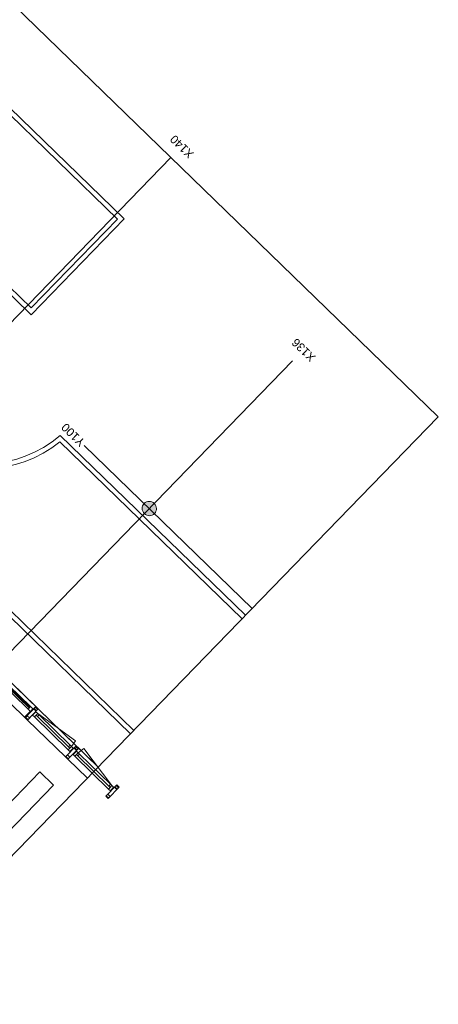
# Model space of a CAD drawing. Header units: millimetres. Extents: x 1395914 to 1460038, y 2368732 to 2439619.
# Tile 38 of 40: x 1451263 to 1460038, y 2393564 to 2414212. Entities that reach past the tile are written whole.
import ezdxf

# ---------------------------------------------------------------- set-up
doc = ezdxf.new("R2010")
doc.units = ezdxf.units.MM
doc.header["$MEASUREMENT"] = 0
for name, color, linetype, lineweight in [('20_Bygning generelt', 7, 'Continuous', 0), ('23_Yttervegg', 7, 'Continuous', 0), ('271_Fastinventar', 7, 'Continuous', 0), ('822_Akselinjer', 7, 'Continuous', 0)]:
    doc.layers.add(name, color=color, linetype=linetype, lineweight=lineweight)
doc.layers.add('A852-TYNN', color=7, linetype='Continuous', lineweight=5, plot=False)
doc.styles.add('Arial_27', font='arial.ttf', dxfattribs={"height": 175})

# ---------------------------------------------------------------- blocks, each defined once
blk = doc.blocks.new('Åpningsvindu - 11x15M-V35-PLOT VIEW 001-01 01')
for p, q in [((-537, 63), (-512, 208)), ((-512, 208), (453, 63)), ((-537, 63), (-587, 63)), ((-587, 63), (-587, -37)), ((-497, 63), (-537, 63)), ((-537, 63), (-537, 13)), ((-537, -37), (-537, 63)), ((-537, 13), (-497, 13)), ((-497, 13), (-497, 63)), ((-497, 63), (413, 63)), ((413, 13), (-497, 13)), ((453, 63), (413, 63)), ((413, 63), (413, 13)), ((413, 13), (453, 13)), ((453, 13), (453, 63)), ((503, 63), (453, 63)), ((453, 63), (453, -37)), ((503, -37), (503, 63)), ((-587, -37), (-537, -37)), ((453, -37), (-537, -37)), ((453, -37), (503, -37))]:
    blk.add_line(p, q)
blk = doc.blocks.new('Åpningsvindu - 11x15M-V38-PLOT VIEW 001-01 01')
for p, q in [((-587, 36), (-537, 36)), ((-587, -64), (-587, 36)), ((-537, 36), (-537, -64)), ((453, 36), (-537, 36)), ((453, 36), (503, 36)), ((453, -64), (453, 36)), ((503, 36), (503, -64)), ((-537, -64), (-587, -64)), ((-537, -14), (-497, -14)), ((-537, -64), (-537, -14)), ((-537, -64), (-512, -208)), ((-497, -64), (-537, -64)), ((-512, -208), (453, -64)), ((-497, -14), (-497, -64)), ((413, -14), (-497, -14)), ((-497, -64), (413, -64)), ((413, -14), (453, -14)), ((413, -64), (413, -14)), ((453, -64), (413, -64)), ((453, -14), (453, -64)), ((503, -64), (453, -64))]:
    blk.add_line(p, q)
blk = doc.blocks.new('Fastvindu - 11x15M-V39-PLOT VIEW 001-01 01')
for p, q in [((-517, 63), (-587, 63)), ((-587, 63), (-587, -7)), ((-517, -7), (-517, 63)), ((-517, 63), (433, 63)), ((433, 43), (-517, 43)), ((-517, 43), (-517, 23)), ((-517, 23), (433, 23)), ((503, 63), (433, 63)), ((433, 63), (433, -7)), ((433, 23), (433, 43)), ((503, -7), (503, 63)), ((-582, -7), (-597, -7)), ((-596, -184), (-582, -184)), ((-587, -7), (-517, -7)), ((-582, -184), (-582, -7)), ((498, -184), (-582, -184)), ((433, -7), (-517, -7)), ((433, -7), (503, -7)), ((513, -7), (498, -7)), ((498, -7), (498, -184)), ((498, -184), (513, -184))]:
    blk.add_line(p, q)
blk = doc.blocks.new('D300 - D300-787131-PLOT VIEW 001-01 01')
at = {"extrusion": (0, 0, -1)}
blk.add_hatch(color=256, dxfattribs=at).paths.add_polyline_path([(21, -148), (62, -136), (98, -113), (126, -81), (144, -42), (150, 0), (144, 42), (126, 81), (98, 113), (62, 136), (21, 148), (-21, 148), (-62, 136), (-98, 113), (-126, 81), (-144, 42), (-150, 0), (-144, -42), (-126, -81), (-98, -113), (-62, -136), (-21, -148)])
for start, end in [(0, 180), (180, 360)]:
    blk.add_arc((0, 0), 150, start, end)

msp = doc.modelspace()

# ---------------------------------------------------------------- linework, layer by layer
at = {"layer": '20_Bygning generelt'}
for p, q in [((1440290, 2422811), (1453456, 2410034)), ((1440292, 2422669), (1453315, 2410032)), ((1451506, 2408025), (1438340, 2420801)), ((1451504, 2408167), (1438482, 2420804)), ((1453315, 2410032), (1451504, 2408167)), ((1453456, 2410034), (1451506, 2408025)), ((1452108, 2405360), (1455929, 2401651)), ((1455999, 2401723), (1452113, 2405494)), ((1448123, 2404539), (1453586, 2399237)), ((1448264, 2404541), (1453656, 2399309))]:
    msp.add_line(p, q, dxfattribs=at)
for radius, start, end in [(2400, 230.4965, 311.0799), (2500, 232.6137, 308.968)]:
    msp.add_arc((1450535, 2407303), radius, start, end, dxfattribs=at)
at = {"layer": '23_Yttervegg'}
for p, q in [((1450806, 2400582), (1451603, 2399809)), ((1451603, 2399809), (1451375, 2399574)), ((1451425, 2399526), (1451653, 2399760)), ((1451606, 2399712), (1451556, 2399761)), ((1451615, 2399721), (1451564, 2399770)), ((1451640, 2399747), (1451589, 2399795)), ((1451653, 2399760), (1451603, 2399809)), ((1451653, 2399760), (1452449, 2398987)), ((1451375, 2399574), (1451425, 2399526)), ((1451434, 2399534), (1451383, 2399583)), ((1451467, 2399569), (1451417, 2399617)), ((1452222, 2398753), (1451425, 2399526)), ((1452449, 2398987), (1452222, 2398753)), ((1452272, 2398704), (1452500, 2398939)), ((1452453, 2398890), (1452403, 2398939)), ((1452461, 2398899), (1452411, 2398948)), ((1452486, 2398925), (1452436, 2398974)), ((1452500, 2398939), (1452449, 2398987)), ((1452500, 2398939), (1452910, 2398540)), ((1452222, 2398753), (1452272, 2398704)), ((1452280, 2398712), (1452230, 2398761)), ((1452314, 2398747), (1452264, 2398796)), ((1452682, 2398306), (1452272, 2398704)), ((1453296, 2398166), (1453069, 2397931)), ((1453119, 2397882), (1453347, 2398117)), ((1453300, 2398069), (1453250, 2398117)), ((1453308, 2398077), (1453258, 2398126)), ((1453333, 2398103), (1453283, 2398152)), ((1453347, 2398117), (1453296, 2398166)), ((1453069, 2397931), (1453119, 2397882)), ((1453127, 2397891), (1453077, 2397939)), ((1453161, 2397925), (1453110, 2397974))]:
    msp.add_line(p, q, dxfattribs=at)
at = {"layer": '271_Fastinventar'}
for p, q in [((1450014, 2396715), (1451685, 2398437)), ((1451685, 2398437), (1451973, 2398158)), ((1451973, 2398158), (1450301, 2396436))]:
    msp.add_line(p, q, dxfattribs=at)
at = {"layer": '822_Akselinjer'}
for p, q in [((1454433, 2411320), (1426666, 2382706)), ((1456984, 2407056), (1430110, 2379363)), ((1452616, 2405285), (1456138, 2401867))]:
    msp.add_line(p, q, dxfattribs=at)
at = {"layer": 'A852-TYNN'}
msp.add_lwpolyline([(1401563, 2404179), (1430825, 2375782), (1460038, 2405885), (1430776, 2434282)], close=True, dxfattribs=at)
msp.add_lwpolyline([(1426998, 2430388), (1429986, 2427488), (1431135, 2428672), (1431366, 2428447), (1424334, 2421200), (1430766, 2414959), (1437798, 2422205), (1438030, 2421980), (1436861, 2420776), (1447142, 2410800), (1447162, 2410820), (1450783, 2407307), (1447433, 2403855), (1452910, 2398540)], dxfattribs=at)

# ---------------------------------------------------------------- block references
at = {"layer": '20_Bygning generelt', "rotation": 135.8600616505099}
msp.add_blockref('D300 - D300-787131-PLOT VIEW 001-01 01', (1453980, 2403961), dxfattribs=at)
at = {"layer": '23_Yttervegg'}
for name, p, rotation in [('Fastvindu - 11x15M-V39-PLOT VIEW 001-01 01', (1451135, 2400063), 315.8600616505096), ('Åpningsvindu - 11x15M-V38-PLOT VIEW 001-01 01', (1451921, 2399300), 135.8600616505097), ('Åpningsvindu - 11x15M-V35-PLOT VIEW 001-01 01', (1452828, 2398420), 315.8600616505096)]:
    msp.add_blockref(name, p, dxfattribs=dict(at, rotation=rotation))

# ---------------------------------------------------------------- texts
at = {"layer": '822_Akselinjer', "linetype": 'Continuous', "char_height": 175, "width": 702.48, "attachment_point": 1, "rotation": 135.8601, "style": 'Arial_27'}
for s, insert in [('X140', (1454806, 2411286)), ('X136', (1457357, 2407023)), ('Y100', (1452527, 2405244))]:
    msp.add_mtext(s, dxfattribs=dict(at, insert=insert))

doc.saveas('drawing.dxf')
